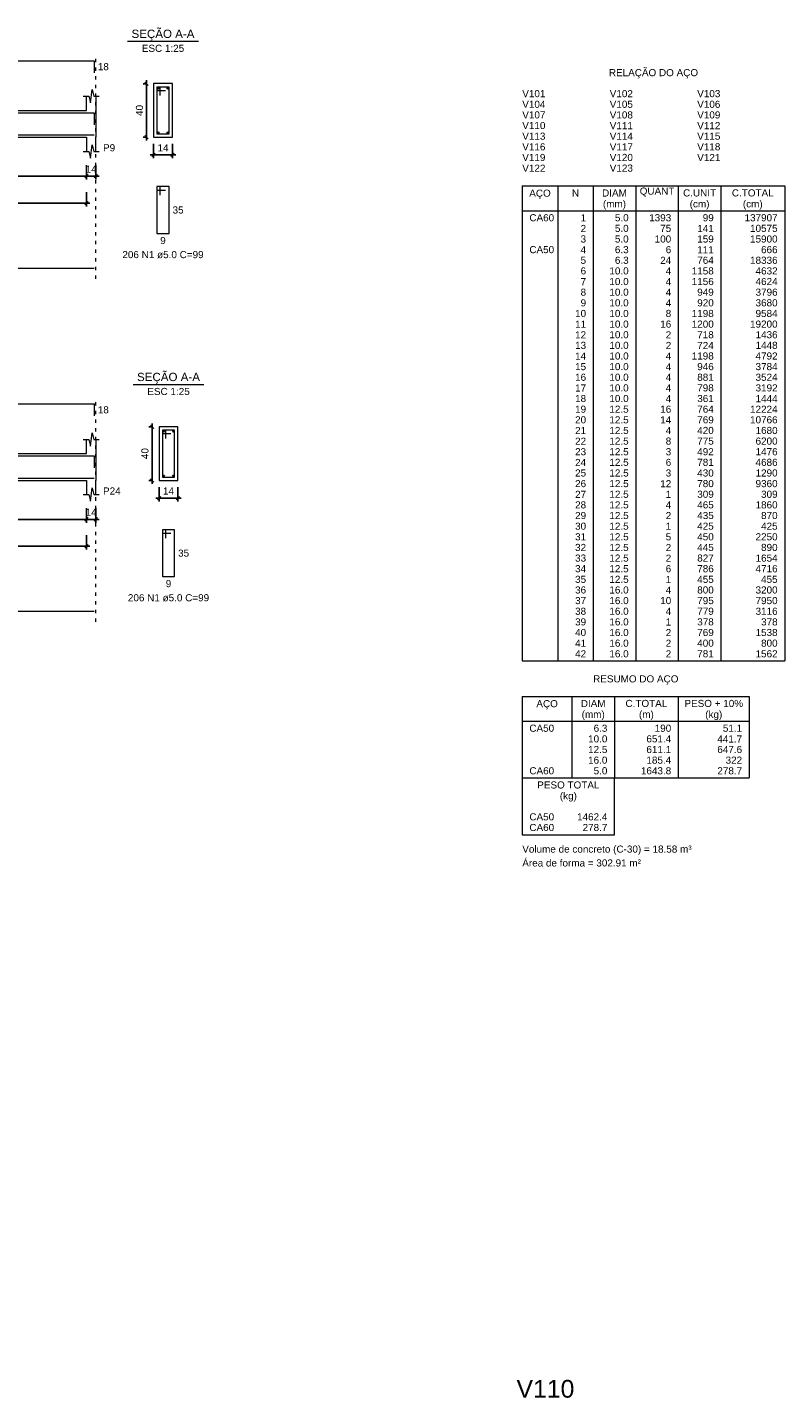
# Model space of a CAD drawing. Header units: millimetres. Extents: x 10906 to 25863, y 1966 to 4861.
# Tile 132 of 163: x 11642 to 11665, y 2986 to 3027. Entities that reach past the tile are written whole.
import ezdxf

# ---------------------------------------------------------------- set-up
doc = ezdxf.new("R2010")
doc.units = ezdxf.units.MM
doc.linetypes.add('DOT2', pattern=[3.175, 0, -3.175])
for name, color, linetype, lineweight in [('Descrição da armadura', 7, 'Continuous', 5), ('DT-Barras na forma', 40, 'Continuous', 5), ('DT-Barras no corte', 5, 'Continuous', 5), ('DT-Barras rebatidas', 40, 'Continuous', 5), ('DT-Cotas', 4, 'Continuous', 5), ('DT-Forma', 5, 'Continuous', 5), ('DT-Pontilhado', 7, 'DOT2', 5), ('DT-Relação do aço', 7, 'Continuous', 5), ('DT-Textos', 7, 'Continuous', 5), ('DT-Título', 7, 'Continuous', 20), ('Textos armaduras', 7, 'Continuous', 5)]:
    doc.layers.add(name, color=color, linetype=linetype, lineweight=lineweight)
doc.styles.add('Arial', font='arial.ttf')
doc.styles.get("Standard").update_dxf_attribs({"font": 'arial.ttf'})
doc.dimstyles.new('UM_25.000000', dxfattribs={"dimtxt": 0.18, "dimasz": 0.1, "dimexe": 0.1, "dimexo": 0.2, "dimgap": 0, "dimtad": 1, "dimtih": 1, "dimtoh": 1, "dimdec": 1, "dimlfac": 25, "dimzin": 0, "dimdsep": 46, "dimtxsty": 'Standard', "dimcen": 0.09, "dimdle": 0.1, "dimclrd": 256, "dimclre": 256, "dimclrt": 7, "dimadec": 1, "dimazin": 2, "dimtfac": 1, "dimtdec": 1, "dimtofl": 0, "dimtmove": 0, "dimatfit": 3, "dimfxl": 1, "dimtolj": 1, "dimarcsym": 0})
doc.dimstyles.new('UM_50.000000', dxfattribs={"dimtxt": 0.18, "dimasz": 0.2, "dimexe": 0.2, "dimexo": 0.5, "dimgap": 0, "dimtad": 1, "dimtih": 1, "dimtoh": 1, "dimlfac": 50, "dimzin": 0, "dimdsep": 46, "dimtxsty": 'Standard', "dimcen": 0.09, "dimdle": 0.2, "dimclrd": 256, "dimclre": 256, "dimclrt": 7, "dimazin": 0, "dimtfac": 1, "dimtofl": 0, "dimtmove": 0, "dimatfit": 3, "dimfxl": 1, "dimtolj": 1, "dimtzin": 0, "dimarcsym": 0})

# ---------------------------------------------------------------- blocks, each defined once
blk = doc.blocks.new('_Oblique')
at = {"color": 0, "linetype": 'ByBlock', "lineweight": -2}
blk.add_line((-0.5, -0.5), (0.5, 0.5), dxfattribs=at)
blk = doc.blocks.new('*D511')
at = {"layer": 'Defpoints', "color": 0, "transparency": 16777216}
for p in [(11633.055, 3022.619), (11643.675, 3022.619), (11643.675, 3022.09)]:
    blk.add_point(p, dxfattribs=at)
at = {"layer": 'DT-Cotas', "lineweight": -2, "transparency": 16777216}
for p, q in [((11633.055, 3022.419), (11633.055, 3021.99)), ((11643.675, 3022.419), (11643.675, 3021.99)), ((11632.955, 3022.09), (11643.775, 3022.09))]:
    blk.add_line(p, q, dxfattribs=at)
at = {"layer": 'DT-Cotas', "lineweight": -2, "transparency": 16777216, "xscale": 0.1, "yscale": 0.1, "zscale": 0.1, "rotation": 180}
blk.add_blockref('_Oblique', (11633.055, 3022.09), dxfattribs=at)
at = {"layer": 'DT-Cotas', "lineweight": -2, "transparency": 16777216, "xscale": 0.1, "yscale": 0.1, "zscale": 0.1}
blk.add_blockref('_Oblique', (11643.675, 3022.09), dxfattribs=at)
at = {"layer": 'DT-Cotas', "color": 7, "transparency": 16777216, "insert": (11638.365, 3022.301), "char_height": 0.2118, "attachment_point": 5, "rotation": 0.0057, "style": 'Arial'}
blk.add_mtext('\\A1;531', dxfattribs=at)
blk = doc.blocks.new('*D512')
at = {"layer": 'Defpoints', "color": 0, "transparency": 16777216}
for p in [(11643.675, 3022.619), (11643.955, 3022.619), (11643.955, 3022.09)]:
    blk.add_point(p, dxfattribs=at)
at = {"layer": 'DT-Cotas', "lineweight": -2, "transparency": 16777216}
for p, q in [((11643.675, 3022.419), (11643.675, 3021.99)), ((11643.955, 3022.419), (11643.955, 3021.99)), ((11643.575, 3022.09), (11644.055, 3022.09))]:
    blk.add_line(p, q, dxfattribs=at)
at = {"layer": 'DT-Cotas', "lineweight": -2, "transparency": 16777216, "xscale": 0.1, "yscale": 0.1, "zscale": 0.1, "rotation": 180}
blk.add_blockref('_Oblique', (11643.675, 3022.09), dxfattribs=at)
at = {"layer": 'DT-Cotas', "lineweight": -2, "transparency": 16777216, "xscale": 0.1, "yscale": 0.1, "zscale": 0.1}
blk.add_blockref('_Oblique', (11643.955, 3022.09), dxfattribs=at)
at = {"layer": 'DT-Cotas', "color": 7, "transparency": 16777216, "insert": (11643.815, 3022.301), "char_height": 0.2118, "attachment_point": 5, "rotation": 0.0057, "style": 'Arial'}
blk.add_mtext('\\A1;14', dxfattribs=at)
blk = doc.blocks.new('*D520')
at = {"layer": 'Defpoints', "color": 0, "transparency": 16777216}
for p in [(11633.055, 3021.814), (11643.675, 3021.814), (11643.675, 3021.285)]:
    blk.add_point(p, dxfattribs=at)
at = {"layer": 'DT-Cotas', "lineweight": -2, "transparency": 16777216}
for p, q in [((11633.055, 3021.614), (11633.055, 3021.185)), ((11643.675, 3021.614), (11643.675, 3021.185)), ((11632.955, 3021.285), (11643.775, 3021.285))]:
    blk.add_line(p, q, dxfattribs=at)
at = {"layer": 'DT-Cotas', "lineweight": -2, "transparency": 16777216, "xscale": 0.1, "yscale": 0.1, "zscale": 0.1, "rotation": 180}
blk.add_blockref('_Oblique', (11633.055, 3021.285), dxfattribs=at)
at = {"layer": 'DT-Cotas', "lineweight": -2, "transparency": 16777216, "xscale": 0.1, "yscale": 0.1, "zscale": 0.1}
blk.add_blockref('_Oblique', (11643.675, 3021.285), dxfattribs=at)
at = {"layer": 'DT-Cotas', "color": 7, "transparency": 16777216, "insert": (11638.365, 3021.496), "char_height": 0.2118, "attachment_point": 5, "rotation": 0.0057, "style": 'Arial'}
blk.add_mtext('\\A1;531', dxfattribs=at)
blk = doc.blocks.new('*D524')
at = {"layer": 'Defpoints', "color": 0, "transparency": 16777216}
for p in [(11645.465, 3024.854), (11645.677, 3024.854), (11645.677, 3023.254)]:
    blk.add_point(p, dxfattribs=at)
at = {"layer": 'DT-Cotas', "lineweight": -2, "transparency": 16777216}
for p, q in [((11645.477, 3024.854), (11645.365, 3024.854)), ((11645.465, 3023.154), (11645.465, 3024.954)), ((11645.477, 3023.254), (11645.365, 3023.254))]:
    blk.add_line(p, q, dxfattribs=at)
at = {"layer": 'DT-Cotas', "lineweight": -2, "transparency": 16777216, "xscale": 0.1, "yscale": 0.1, "zscale": 0.1}
for p, rotation in [((11645.465, 3024.854), 90), ((11645.465, 3023.254), 270)]:
    blk.add_blockref('_Oblique', p, dxfattribs=dict(at, rotation=rotation))
at = {"layer": 'DT-Cotas', "color": 7, "transparency": 16777216, "insert": (11645.254, 3024.054), "char_height": 0.2118, "attachment_point": 5, "rotation": 90, "style": 'Arial'}
blk.add_mtext('\\A1;40', dxfattribs=at)
blk = doc.blocks.new('*D525')
at = {"layer": 'Defpoints', "color": 0, "transparency": 16777216}
for p in [(11645.677, 3023.254), (11646.237, 3023.254), (11646.237, 3022.725)]:
    blk.add_point(p, dxfattribs=at)
at = {"layer": 'DT-Cotas', "lineweight": -2, "transparency": 16777216}
for p, q in [((11645.577, 3022.725), (11646.337, 3022.725)), ((11645.677, 3023.054), (11645.677, 3022.625)), ((11646.237, 3023.054), (11646.237, 3022.625))]:
    blk.add_line(p, q, dxfattribs=at)
at = {"layer": 'DT-Cotas', "lineweight": -2, "transparency": 16777216, "xscale": 0.1, "yscale": 0.1, "zscale": 0.1, "rotation": 180}
blk.add_blockref('_Oblique', (11645.677, 3022.725), dxfattribs=at)
at = {"layer": 'DT-Cotas', "lineweight": -2, "transparency": 16777216, "xscale": 0.1, "yscale": 0.1, "zscale": 0.1}
blk.add_blockref('_Oblique', (11646.237, 3022.725), dxfattribs=at)
at = {"layer": 'DT-Cotas', "color": 7, "transparency": 16777216, "insert": (11645.957, 3022.937), "char_height": 0.2118, "attachment_point": 5, "rotation": 0.0057, "style": 'Arial'}
blk.add_mtext('\\A1;14', dxfattribs=at)
blk = doc.blocks.new('*D554')
at = {"layer": 'Defpoints', "color": 0, "transparency": 16777216}
for p in [(11633.055, 3012.369), (11643.675, 3012.369), (11643.675, 3011.84)]:
    blk.add_point(p, dxfattribs=at)
at = {"layer": 'DT-Cotas', "lineweight": -2, "transparency": 16777216}
for p, q in [((11633.055, 3012.169), (11633.055, 3011.74)), ((11643.675, 3012.169), (11643.675, 3011.74)), ((11632.955, 3011.84), (11643.775, 3011.84))]:
    blk.add_line(p, q, dxfattribs=at)
at = {"layer": 'DT-Cotas', "lineweight": -2, "transparency": 16777216, "xscale": 0.1, "yscale": 0.1, "zscale": 0.1, "rotation": 180}
blk.add_blockref('_Oblique', (11633.055, 3011.84), dxfattribs=at)
at = {"layer": 'DT-Cotas', "lineweight": -2, "transparency": 16777216, "xscale": 0.1, "yscale": 0.1, "zscale": 0.1}
blk.add_blockref('_Oblique', (11643.675, 3011.84), dxfattribs=at)
at = {"layer": 'DT-Cotas', "color": 7, "transparency": 16777216, "insert": (11638.365, 3012.051), "char_height": 0.2118, "attachment_point": 5, "rotation": 0.0057, "style": 'Arial'}
blk.add_mtext('\\A1;531', dxfattribs=at)
blk = doc.blocks.new('*D555')
at = {"layer": 'Defpoints', "color": 0, "transparency": 16777216}
for p in [(11643.675, 3012.369), (11643.955, 3012.369), (11643.955, 3011.84)]:
    blk.add_point(p, dxfattribs=at)
at = {"layer": 'DT-Cotas', "lineweight": -2, "transparency": 16777216}
for p, q in [((11643.675, 3012.169), (11643.675, 3011.74)), ((11643.955, 3012.169), (11643.955, 3011.74)), ((11643.575, 3011.84), (11644.055, 3011.84))]:
    blk.add_line(p, q, dxfattribs=at)
at = {"layer": 'DT-Cotas', "lineweight": -2, "transparency": 16777216, "xscale": 0.1, "yscale": 0.1, "zscale": 0.1, "rotation": 180}
blk.add_blockref('_Oblique', (11643.675, 3011.84), dxfattribs=at)
at = {"layer": 'DT-Cotas', "lineweight": -2, "transparency": 16777216, "xscale": 0.1, "yscale": 0.1, "zscale": 0.1}
blk.add_blockref('_Oblique', (11643.955, 3011.84), dxfattribs=at)
at = {"layer": 'DT-Cotas', "color": 7, "transparency": 16777216, "insert": (11643.815, 3012.051), "char_height": 0.2118, "attachment_point": 5, "rotation": 0.0057, "style": 'Arial'}
blk.add_mtext('\\A1;14', dxfattribs=at)
blk = doc.blocks.new('*D563')
at = {"layer": 'Defpoints', "color": 0, "transparency": 16777216}
for p in [(11633.055, 3011.564), (11643.675, 3011.564), (11643.675, 3011.035)]:
    blk.add_point(p, dxfattribs=at)
at = {"layer": 'DT-Cotas', "lineweight": -2, "transparency": 16777216}
for p, q in [((11633.055, 3011.364), (11633.055, 3010.935)), ((11643.675, 3011.364), (11643.675, 3010.935)), ((11632.955, 3011.035), (11643.775, 3011.035))]:
    blk.add_line(p, q, dxfattribs=at)
at = {"layer": 'DT-Cotas', "lineweight": -2, "transparency": 16777216, "xscale": 0.1, "yscale": 0.1, "zscale": 0.1, "rotation": 180}
blk.add_blockref('_Oblique', (11633.055, 3011.035), dxfattribs=at)
at = {"layer": 'DT-Cotas', "lineweight": -2, "transparency": 16777216, "xscale": 0.1, "yscale": 0.1, "zscale": 0.1}
blk.add_blockref('_Oblique', (11643.675, 3011.035), dxfattribs=at)
at = {"layer": 'DT-Cotas', "color": 7, "transparency": 16777216, "insert": (11638.365, 3011.246), "char_height": 0.2118, "attachment_point": 5, "rotation": 0.0057, "style": 'Arial'}
blk.add_mtext('\\A1;531', dxfattribs=at)
blk = doc.blocks.new('*D537')
at = {"layer": 'Defpoints', "color": 0, "transparency": 16777216}
for p in [(11645.63, 3014.604), (11645.842, 3014.604), (11645.842, 3013.004)]:
    blk.add_point(p, dxfattribs=at)
at = {"layer": 'DT-Cotas', "lineweight": -2, "transparency": 16777216}
for p, q in [((11645.642, 3014.604), (11645.53, 3014.604)), ((11645.63, 3012.904), (11645.63, 3014.704)), ((11645.642, 3013.004), (11645.53, 3013.004))]:
    blk.add_line(p, q, dxfattribs=at)
at = {"layer": 'DT-Cotas', "lineweight": -2, "transparency": 16777216, "xscale": 0.1, "yscale": 0.1, "zscale": 0.1}
for p, rotation in [((11645.63, 3014.604), 90), ((11645.63, 3013.004), 270)]:
    blk.add_blockref('_Oblique', p, dxfattribs=dict(at, rotation=rotation))
at = {"layer": 'DT-Cotas', "color": 7, "transparency": 16777216, "insert": (11645.419, 3013.804), "char_height": 0.2118, "attachment_point": 5, "rotation": 90, "style": 'Arial'}
blk.add_mtext('\\A1;40', dxfattribs=at)
blk = doc.blocks.new('*D538')
at = {"layer": 'Defpoints', "color": 0, "transparency": 16777216}
for p in [(11645.842, 3013.004), (11646.402, 3013.004), (11646.402, 3012.475)]:
    blk.add_point(p, dxfattribs=at)
at = {"layer": 'DT-Cotas', "lineweight": -2, "transparency": 16777216}
for p, q in [((11645.742, 3012.475), (11646.502, 3012.475)), ((11645.842, 3012.804), (11645.842, 3012.375)), ((11646.402, 3012.804), (11646.402, 3012.375))]:
    blk.add_line(p, q, dxfattribs=at)
at = {"layer": 'DT-Cotas', "lineweight": -2, "transparency": 16777216, "xscale": 0.1, "yscale": 0.1, "zscale": 0.1, "rotation": 180}
blk.add_blockref('_Oblique', (11645.842, 3012.475), dxfattribs=at)
at = {"layer": 'DT-Cotas', "lineweight": -2, "transparency": 16777216, "xscale": 0.1, "yscale": 0.1, "zscale": 0.1}
blk.add_blockref('_Oblique', (11646.402, 3012.475), dxfattribs=at)
at = {"layer": 'DT-Cotas', "color": 7, "transparency": 16777216, "insert": (11646.122, 3012.687), "char_height": 0.2118, "attachment_point": 5, "rotation": 0.0057, "style": 'Arial'}
blk.add_mtext('\\A1;14', dxfattribs=at)

msp = doc.modelspace()

# ---------------------------------------------------------------- linework, layer by layer
at = {"layer": 'DT-Barras na forma'}
for p, q in [((11645.87718, 3024.75442), (11645.77718, 3024.75442)), ((11645.77718, 3024.75442), (11645.77718, 3023.35442)), ((11646.13718, 3024.75442), (11645.77718, 3024.75442)), ((11645.77718, 3024.75442), (11645.77718, 3024.65442)), ((11645.87718, 3024.50442), (11645.87718, 3024.75442)), ((11646.13718, 3023.35442), (11646.13718, 3024.75442)), ((11645.77718, 3024.65442), (11646.02718, 3024.65442)), ((11645.77718, 3023.35442), (11646.13718, 3023.35442)), ((11646.04215, 3014.50442), (11645.94215, 3014.50442)), ((11645.94215, 3014.50442), (11645.94215, 3013.10442)), ((11646.30215, 3014.50442), (11645.94215, 3014.50442)), ((11645.94215, 3014.50442), (11645.94215, 3014.40442)), ((11645.94215, 3014.40442), (11646.19215, 3014.40442)), ((11646.04215, 3014.25442), (11646.04215, 3014.50442)), ((11646.30215, 3013.10442), (11646.30215, 3014.50442)), ((11645.94215, 3013.10442), (11646.30215, 3013.10442))]:
    msp.add_line(p, q, dxfattribs=at)
for points in [[(11629.86781, 3023.98442), (11643.90457, 3023.98442), (11643.90457, 3023.62766)], [(11625.49742, 3023.32442), (11643.90457, 3023.32442)], [(11629.74781, 3013.73442), (11643.90457, 3013.73442), (11643.90457, 3013.37766)], [(11625.49742, 3013.07442), (11643.90457, 3013.07442)]]:
    msp.add_lwpolyline(points, dxfattribs=at)
at = {"layer": 'DT-Barras no corte'}
for centre in [(11645.81718, 3024.71442), (11646.09718, 3024.71442), (11645.81718, 3023.39442), (11646.09718, 3023.39442), (11645.98215, 3014.46442), (11646.26215, 3014.46442), (11645.98215, 3013.14442), (11646.26215, 3013.14442)]:
    msp.add_circle(centre, 0.02, dxfattribs=at)
at = {"layer": 'DT-Barras rebatidas'}
for p, q in [((11629.86781, 3025.53762), (11643.90457, 3025.53762)), ((11643.90457, 3025.53762), (11643.90457, 3025.18086)), ((11645.87718, 3021.77772), (11645.77718, 3021.77772)), ((11645.77718, 3021.77772), (11645.77718, 3020.37772)), ((11646.13718, 3021.77772), (11645.77718, 3021.77772)), ((11645.77718, 3021.77772), (11645.77718, 3021.67772)), ((11645.77718, 3021.67772), (11646.02718, 3021.67772)), ((11645.87718, 3021.52772), (11645.87718, 3021.77772)), ((11646.13718, 3020.37772), (11646.13718, 3021.77772)), ((11645.77718, 3020.37772), (11646.13718, 3020.37772)), ((11625.49742, 3019.34258), (11643.90457, 3019.34258)), ((11629.74781, 3015.28762), (11643.90457, 3015.28762)), ((11643.90457, 3015.28762), (11643.90457, 3014.93086)), ((11646.04215, 3011.52772), (11645.94215, 3011.52772)), ((11645.94215, 3011.52772), (11645.94215, 3010.12772)), ((11646.30215, 3011.52772), (11645.94215, 3011.52772)), ((11645.94215, 3011.52772), (11645.94215, 3011.42772)), ((11645.94215, 3011.42772), (11646.19215, 3011.42772)), ((11646.04215, 3011.27772), (11646.04215, 3011.52772)), ((11646.30215, 3010.12772), (11646.30215, 3011.52772)), ((11645.94215, 3010.12772), (11646.30215, 3010.12772)), ((11625.49742, 3009.09258), (11643.90457, 3009.09258))]:
    msp.add_line(p, q, dxfattribs=at)
at = {"layer": 'DT-Forma'}
for p, q in [((11646.23718, 3024.85442), (11645.67718, 3024.85442)), ((11645.67718, 3024.85442), (11645.67718, 3024.85442)), ((11645.67718, 3024.85442), (11645.67718, 3023.25442)), ((11646.23718, 3023.25442), (11646.23718, 3024.85442)), ((11646.23718, 3024.85442), (11646.23718, 3024.85442)), ((11643.57457, 3024.47802), (11643.73957, 3024.47802)), ((11643.67457, 3024.05442), (11643.67457, 3024.47802)), ((11643.73957, 3024.47802), (11643.78957, 3024.27802)), ((11643.78957, 3024.27802), (11643.83957, 3024.67802)), ((11643.83957, 3024.67802), (11643.88957, 3024.47802)), ((11643.88957, 3024.47802), (11644.05457, 3024.47802)), ((11643.95457, 3024.47802), (11643.95457, 3024.05442)), ((11633.05457, 3024.05442), (11643.67457, 3024.05442)), ((11633.05457, 3023.25442), (11643.67457, 3023.25442)), ((11643.67457, 3023.25442), (11643.67457, 3022.83082)), ((11643.95457, 3022.83082), (11643.95457, 3023.25442)), ((11645.67718, 3023.25442), (11646.23718, 3023.25442)), ((11645.67718, 3023.25442), (11645.67718, 3023.25442)), ((11646.23718, 3023.25442), (11646.23718, 3023.25442)), ((11643.57457, 3022.83082), (11643.73957, 3022.83082)), ((11643.73957, 3022.83082), (11643.78957, 3022.63082)), ((11643.78957, 3022.63082), (11643.83957, 3023.03082)), ((11643.83957, 3023.03082), (11643.88957, 3022.83082)), ((11643.88957, 3022.83082), (11644.05457, 3022.83082)), ((11646.40215, 3014.60442), (11645.84215, 3014.60442)), ((11645.84215, 3014.60442), (11645.84215, 3014.60442)), ((11645.84215, 3014.60442), (11645.84215, 3013.00442)), ((11646.40215, 3013.00442), (11646.40215, 3014.60442)), ((11646.40215, 3014.60442), (11646.40215, 3014.60442)), ((11643.57457, 3014.22802), (11643.73957, 3014.22802)), ((11643.67457, 3013.80442), (11643.67457, 3014.22802)), ((11643.73957, 3014.22802), (11643.78957, 3014.02802)), ((11643.78957, 3014.02802), (11643.83957, 3014.42802)), ((11643.83957, 3014.42802), (11643.88957, 3014.22802)), ((11643.88957, 3014.22802), (11644.05457, 3014.22802)), ((11643.95457, 3014.22802), (11643.95457, 3013.80442)), ((11633.05457, 3013.80442), (11643.67457, 3013.80442)), ((11633.05457, 3013.00442), (11643.67457, 3013.00442)), ((11643.67457, 3013.00442), (11643.67457, 3012.58082)), ((11643.95457, 3012.58082), (11643.95457, 3013.00442)), ((11645.84215, 3013.00442), (11646.40215, 3013.00442)), ((11645.84215, 3013.00442), (11645.84215, 3013.00442)), ((11646.40215, 3013.00442), (11646.40215, 3013.00442)), ((11643.57457, 3012.58082), (11643.73957, 3012.58082)), ((11643.73957, 3012.58082), (11643.78957, 3012.38082)), ((11643.78957, 3012.38082), (11643.83957, 3012.78082)), ((11643.83957, 3012.78082), (11643.88957, 3012.58082)), ((11643.88957, 3012.58082), (11644.05457, 3012.58082))]:
    msp.add_line(p, q, dxfattribs=at)
at = {"layer": 'DT-Forma', "linetype": 'Continuous'}
for p, q in [((11643.95457, 3024.05442), (11643.95457, 3023.25442)), ((11643.95457, 3013.80442), (11643.95457, 3013.00442))]:
    msp.add_line(p, q, dxfattribs=at)
at = {"layer": 'DT-Pontilhado', "ltscale": 0.05}
for p, q in [((11643.95457, 3019.02488), (11643.95457, 3025.74942)), ((11643.95457, 3008.77488), (11643.95457, 3015.49942))]:
    msp.add_line(p, q, dxfattribs=at)
at = {"layer": 'DT-Relação do aço', "linetype": 'Continuous'}
for p, q in [((11656.68674, 3021.79985), (11664.52334, 3021.79985)), ((11656.68674, 3021.79985), (11656.68674, 3007.60925)), ((11657.74574, 3021.79985), (11657.74574, 3007.60925)), ((11658.80474, 3021.79985), (11658.80474, 3007.60925)), ((11660.07554, 3021.79985), (11660.07554, 3007.60925)), ((11661.34634, 3021.79985), (11661.34634, 3007.60925)), ((11662.61714, 3021.79985), (11662.61714, 3007.60925)), ((11664.52334, 3021.79985), (11664.52334, 3007.60925)), ((11656.68674, 3021.05855), (11664.52334, 3021.05855)), ((11656.68674, 3007.60925), (11664.52334, 3007.60925)), ((11656.68674, 3006.55025), (11656.68674, 3004.11455)), ((11656.68674, 3006.55025), (11663.46434, 3006.55025)), ((11658.16934, 3006.55025), (11658.16934, 3004.11455)), ((11659.44014, 3006.55025), (11659.44014, 3004.11455)), ((11661.34634, 3006.55025), (11661.34634, 3004.11455)), ((11663.46434, 3006.55025), (11663.46434, 3004.11455)), ((11656.68674, 3005.80895), (11663.46434, 3005.80895)), ((11656.68674, 3004.11455), (11663.46434, 3004.11455)), ((11656.68674, 3004.11455), (11656.68674, 3002.42015)), ((11659.44014, 3002.42015), (11659.44014, 3004.11455)), ((11656.68674, 3002.42015), (11659.44014, 3002.42015))]:
    msp.add_line(p, q, dxfattribs=at)
at = {"layer": 'DT-Textos'}
for p, q in [((11644.89818, 3026.11932), (11647.01618, 3026.11932)), ((11645.06315, 3015.86932), (11647.18115, 3015.86932))]:
    msp.add_line(p, q, dxfattribs=at)

# ---------------------------------------------------------------- texts
at = {"layer": 'Descrição da armadura', "color": 7, "linetype": 'Continuous', "char_height": 0.2118, "width": 4.8647001, "attachment_point": 8, "line_spacing_factor": 0.798, "style": 'Arial'}
for insert in [(11645.95718, 3019.63642), (11646.12215, 3009.38642)]:
    msp.add_mtext('206 N1 ø5.0 C=99', dxfattribs=dict(at, insert=insert))
at = {"layer": 'DT-Relação do aço', "linetype": 'Continuous', "char_height": 0.2118, "line_spacing_factor": 0.798, "style": 'Arial'}
for s, insert, width, attachment_point in [('RELAÇÃO DO AÇO', (11660.60504, 3025.01255), 5.3406545, 8), ('V101', (11656.68674, 3024.44735), 1.385569, 7), ('V102', (11659.29894, 3024.44735), 1.385569, 7), ('V103', (11661.91114, 3024.44735), 1.385569, 7), ('V104', (11656.68674, 3024.12965), 1.385569, 7), ('V105', (11659.29894, 3024.12965), 1.385569, 7), ('V106', (11661.91114, 3024.12965), 1.385569, 7), ('V107', (11656.68674, 3023.81195), 1.385569, 7), ('V108', (11659.29894, 3023.81195), 1.385569, 7), ('V109', (11661.91114, 3023.81195), 1.385569, 7), ('V110', (11656.68674, 3023.49425), 1.385569, 7), ('V111', (11659.29894, 3023.49425), 1.385569, 7), ('V112', (11661.91114, 3023.49425), 1.385569, 7), ('V113', (11656.68674, 3023.17655), 1.385569, 7), ('V116', (11656.68674, 3022.85885), 1.385569, 7), ('V114', (11659.29894, 3023.17655), 1.385569, 7), ('V117', (11659.29894, 3022.85885), 1.385569, 7), ('V115', (11661.91114, 3023.17655), 1.385569, 7), ('V118', (11661.91114, 3022.85885), 1.385569, 7), ('V119', (11656.68674, 3022.54115), 1.385569, 7), ('V120', (11659.29894, 3022.54115), 1.385569, 7), ('V121', (11661.91114, 3022.54115), 1.385569, 7), ('V122', (11656.68674, 3022.22345), 1.385569, 7), ('V123', (11659.29894, 3022.22345), 1.385569, 7), ('AÇO', (11657.21604, 3021.41255), 1.2856273, 8), ('N', (11658.27524, 3021.48215), 0.4284459, 8), ('DIAM', (11659.44014, 3021.48215), 1.4831933, 8), ('QUANT', (11660.71094, 3021.48215), 2.0764706, 8), ('C.UNIT', (11661.98174, 3021.48215), 1.9773979, 8), ('C.TOTAL', (11663.57024, 3021.48215), 2.5052061, 8), ('(mm)', (11659.44004, 3021.09455), 1.3835412, 8), ('(cm)', (11661.98204, 3021.09455), 1.1859752, 8), ('(cm)', (11663.57004, 3021.09455), 1.1859752, 8), ('RESUMO DO AÇO', (11660.07604, 3006.90355), 5.1091953, 8), ('AÇO', (11657.42804, 3006.16255), 1.2856273, 8), ('DIAM', (11658.80474, 3006.23255), 1.4831933, 8), ('C.TOTAL', (11660.39324, 3006.23255), 2.5052061, 8), ('PESO + 10%', (11662.40534, 3006.23255), 3.5121553, 8), ('(mm)', (11658.80504, 3005.84455), 1.3835412, 8), ('(m)', (11660.39304, 3005.84455), 0.8893366, 8), ('(kg)', (11662.40504, 3005.84455), 1.0217232, 8), ('CA50', (11656.89854, 3005.49125), 1.4840623, 7), ('6.3', (11659.22834, 3005.49125), 0.8247366, 9), ('190', (11661.13454, 3005.49125), 0.9898577, 9), ('51.1', (11663.25254, 3005.49125), 1.1546891, 9), ('10.0', (11659.22834, 3005.17355), 1.1546891, 9), ('12.5', (11659.22834, 3004.85585), 1.1546891, 9), ('651.4', (11661.13454, 3005.17355), 1.4846417, 9), ('611.1', (11661.13454, 3004.85585), 1.4846417, 9), ('441.7', (11663.25254, 3005.17355), 1.4846417, 9), ('647.6', (11663.25254, 3004.85585), 1.4846417, 9), ('16.0', (11659.22834, 3004.53815), 1.1546891, 9), ('185.4', (11661.13454, 3004.53815), 1.4846417, 9), ('322', (11663.25254, 3004.53815), 0.9898577, 9), ('CA60', (11656.89854, 3004.22045), 1.4840623, 7), ('5.0', (11659.22834, 3004.22045), 0.8247366, 9), ('1643.8', (11661.13454, 3004.22045), 1.8145943, 9), ('278.7', (11663.25254, 3004.22045), 1.4846417, 9), ('PESO TOTAL', (11658.06344, 3003.79685), 3.7253644, 8), ('(kg)', (11658.06304, 3003.40955), 1.0217232, 8), ('CA50', (11656.89854, 3002.84375), 1.4840623, 7), ('1462.4', (11659.22834, 3002.84375), 1.8145943, 9), ('CA60', (11656.89854, 3002.52605), 1.4840623, 7), ('278.7', (11659.22834, 3002.52605), 1.4846417, 9), ('Volume de concreto (C-30) = 18.58 m³', (11656.68704, 3001.82055), 10.1398856, 7), ('Área de forma = 302.91 m²', (11656.68674, 3001.46705), 7.1065815, 7)]:
    msp.add_mtext(s, dxfattribs=dict(at, insert=insert, width=width, attachment_point=attachment_point))
at = {"layer": 'DT-Relação do aço', "color": 7, "linetype": 'Continuous', "char_height": 0.2118, "line_spacing_factor": 0.798, "style": 'Arial'}
for s, insert, width, attachment_point in [('CA60', (11656.89854, 3020.74085), 1.4840623, 7), ('2', (11658.59294, 3020.42315), 0.3299526, 9), ('1', (11658.59294, 3020.74085), 0.3299526, 9), ('5.0', (11659.86374, 3020.74085), 0.8247366, 9), ('5.0', (11659.86374, 3020.42315), 0.8247366, 9), ('1393', (11661.13454, 3020.74085), 1.3198103, 9), ('75', (11661.13454, 3020.42315), 0.6599051, 9), ('141', (11662.40534, 3020.42315), 0.9898577, 9), ('99', (11662.40534, 3020.74085), 0.6599051, 9), ('137907', (11664.31154, 3020.74085), 1.9797154, 9), ('10575', (11664.31154, 3020.42315), 1.6497628, 9), ('3', (11658.59294, 3020.10545), 0.3299526, 9), ('5.0', (11659.86374, 3020.10545), 0.8247366, 9), ('100', (11661.13454, 3020.10545), 0.9898577, 9), ('159', (11662.40534, 3020.10545), 0.9898577, 9), ('15900', (11664.31154, 3020.10545), 1.6497628, 9), ('CA50', (11656.89854, 3019.78775), 1.4840623, 7), ('4', (11658.59294, 3019.78775), 0.3299526, 9), ('6.3', (11659.86374, 3019.78775), 0.8247366, 9), ('6', (11661.13454, 3019.78775), 0.3299526, 9), ('111', (11662.40534, 3019.78775), 0.9898577, 9), ('666', (11664.31154, 3019.78775), 0.9898577, 9), ('5', (11658.59294, 3019.47005), 0.3299526, 9), ('6', (11658.59294, 3019.15235), 0.3299526, 9), ('10.0', (11659.86374, 3019.15235), 1.1546891, 9), ('6.3', (11659.86374, 3019.47005), 0.8247366, 9), ('24', (11661.13454, 3019.47005), 0.6599051, 9), ('4', (11661.13454, 3019.15235), 0.3299526, 9), ('1158', (11662.40534, 3019.15235), 1.3198103, 9), ('764', (11662.40534, 3019.47005), 0.9898577, 9), ('18336', (11664.31154, 3019.47005), 1.6497628, 9), ('4632', (11664.31154, 3019.15235), 1.3198103, 9), ('7', (11658.59294, 3018.83465), 0.3299526, 9), ('10.0', (11659.86374, 3018.83465), 1.1546891, 9), ('4', (11661.13454, 3018.83465), 0.3299526, 9), ('1156', (11662.40534, 3018.83465), 1.3198103, 9), ('4624', (11664.31154, 3018.83465), 1.3198103, 9), ('8', (11658.59294, 3018.51695), 0.3299526, 9), ('10.0', (11659.86374, 3018.51695), 1.1546891, 9), ('4', (11661.13454, 3018.51695), 0.3299526, 9), ('949', (11662.40534, 3018.51695), 0.9898577, 9), ('3796', (11664.31154, 3018.51695), 1.3198103, 9), ('9', (11658.59294, 3018.19925), 0.3299526, 9), ('10.0', (11659.86374, 3018.19925), 1.1546891, 9), ('4', (11661.13454, 3018.19925), 0.3299526, 9), ('920', (11662.40534, 3018.19925), 0.9898577, 9), ('3680', (11664.31154, 3018.19925), 1.3198103, 9), ('10', (11658.59294, 3017.88155), 0.6599051, 9), ('11', (11658.59294, 3017.56385), 0.6599051, 9), ('10.0', (11659.86374, 3017.88155), 1.1546891, 9), ('10.0', (11659.86374, 3017.56385), 1.1546891, 9), ('16', (11661.13454, 3017.56385), 0.6599051, 9), ('8', (11661.13454, 3017.88155), 0.3299526, 9), ('1198', (11662.40534, 3017.88155), 1.3198103, 9), ('1200', (11662.40534, 3017.56385), 1.3198103, 9), ('19200', (11664.31154, 3017.56385), 1.6497628, 9), ('9584', (11664.31154, 3017.88155), 1.3198103, 9), ('12', (11658.59294, 3017.24615), 0.6599051, 9), ('10.0', (11659.86374, 3017.24615), 1.1546891, 9), ('2', (11661.13454, 3017.24615), 0.3299526, 9), ('718', (11662.40534, 3017.24615), 0.9898577, 9), ('1436', (11664.31154, 3017.24615), 1.3198103, 9), ('13', (11658.59294, 3016.92845), 0.6599051, 9), ('10.0', (11659.86374, 3016.92845), 1.1546891, 9), ('2', (11661.13454, 3016.92845), 0.3299526, 9), ('724', (11662.40534, 3016.92845), 0.9898577, 9), ('1448', (11664.31154, 3016.92845), 1.3198103, 9), ('14', (11658.59294, 3016.61075), 0.6599051, 9), ('15', (11658.59294, 3016.29305), 0.6599051, 9), ('10.0', (11659.86374, 3016.61075), 1.1546891, 9), ('10.0', (11659.86374, 3016.29305), 1.1546891, 9), ('4', (11661.13454, 3016.61075), 0.3299526, 9), ('4', (11661.13454, 3016.29305), 0.3299526, 9), ('1198', (11662.40534, 3016.61075), 1.3198103, 9), ('946', (11662.40534, 3016.29305), 0.9898577, 9), ('4792', (11664.31154, 3016.61075), 1.3198103, 9), ('3784', (11664.31154, 3016.29305), 1.3198103, 9), ('16', (11658.59294, 3015.97535), 0.6599051, 9), ('10.0', (11659.86374, 3015.97535), 1.1546891, 9), ('4', (11661.13454, 3015.97535), 0.3299526, 9), ('881', (11662.40534, 3015.97535), 0.9898577, 9), ('3524', (11664.31154, 3015.97535), 1.3198103, 9), ('17', (11658.59294, 3015.65765), 0.6599051, 9), ('10.0', (11659.86374, 3015.65765), 1.1546891, 9), ('4', (11661.13454, 3015.65765), 0.3299526, 9), ('798', (11662.40534, 3015.65765), 0.9898577, 9), ('3192', (11664.31154, 3015.65765), 1.3198103, 9), ('18', (11658.59294, 3015.33995), 0.6599051, 9), ('10.0', (11659.86374, 3015.33995), 1.1546891, 9), ('4', (11661.13454, 3015.33995), 0.3299526, 9), ('361', (11662.40534, 3015.33995), 0.9898577, 9), ('1444', (11664.31154, 3015.33995), 1.3198103, 9), ('20', (11658.59294, 3014.70455), 0.6599051, 9), ('19', (11658.59294, 3015.02225), 0.6599051, 9), ('12.5', (11659.86374, 3015.02225), 1.1546891, 9), ('12.5', (11659.86374, 3014.70455), 1.1546891, 9), ('16', (11661.13454, 3015.02225), 0.6599051, 9), ('14', (11661.13454, 3014.70455), 0.6599051, 9), ('764', (11662.40534, 3015.02225), 0.9898577, 9), ('769', (11662.40534, 3014.70455), 0.9898577, 9), ('12224', (11664.31154, 3015.02225), 1.6497628, 9), ('10766', (11664.31154, 3014.70455), 1.6497628, 9), ('21', (11658.59294, 3014.38685), 0.6599051, 9), ('12.5', (11659.86374, 3014.38685), 1.1546891, 9), ('4', (11661.13454, 3014.38685), 0.3299526, 9), ('420', (11662.40534, 3014.38685), 0.9898577, 9), ('1680', (11664.31154, 3014.38685), 1.3198103, 9), ('22', (11658.59294, 3014.06915), 0.6599051, 9), ('12.5', (11659.86374, 3014.06915), 1.1546891, 9), ('8', (11661.13454, 3014.06915), 0.3299526, 9), ('775', (11662.40534, 3014.06915), 0.9898577, 9), ('6200', (11664.31154, 3014.06915), 1.3198103, 9), ('23', (11658.59294, 3013.75145), 0.6599051, 9), ('24', (11658.59294, 3013.43375), 0.6599051, 9), ('12.5', (11659.86374, 3013.75145), 1.1546891, 9), ('12.5', (11659.86374, 3013.43375), 1.1546891, 9), ('3', (11661.13454, 3013.75145), 0.3299526, 9), ('6', (11661.13454, 3013.43375), 0.3299526, 9), ('492', (11662.40534, 3013.75145), 0.9898577, 9), ('781', (11662.40534, 3013.43375), 0.9898577, 9), ('4686', (11664.31154, 3013.43375), 1.3198103, 9), ('1476', (11664.31154, 3013.75145), 1.3198103, 9), ('25', (11658.59294, 3013.11605), 0.6599051, 9), ('12.5', (11659.86374, 3013.11605), 1.1546891, 9), ('3', (11661.13454, 3013.11605), 0.3299526, 9), ('430', (11662.40534, 3013.11605), 0.9898577, 9), ('1290', (11664.31154, 3013.11605), 1.3198103, 9), ('26', (11658.59294, 3012.79835), 0.6599051, 9), ('12.5', (11659.86374, 3012.79835), 1.1546891, 9), ('12', (11661.13454, 3012.79835), 0.6599051, 9), ('780', (11662.40534, 3012.79835), 0.9898577, 9), ('9360', (11664.31154, 3012.79835), 1.3198103, 9), ('27', (11658.59294, 3012.48065), 0.6599051, 9), ('12.5', (11659.86374, 3012.48065), 1.1546891, 9), ('1', (11661.13454, 3012.48065), 0.3299526, 9), ('309', (11662.40534, 3012.48065), 0.9898577, 9), ('309', (11664.31154, 3012.48065), 0.9898577, 9), ('28', (11658.59294, 3012.16295), 0.6599051, 9), ('29', (11658.59294, 3011.84525), 0.6599051, 9), ('12.5', (11659.86374, 3012.16295), 1.1546891, 9), ('12.5', (11659.86374, 3011.84525), 1.1546891, 9), ('4', (11661.13454, 3012.16295), 0.3299526, 9), ('2', (11661.13454, 3011.84525), 0.3299526, 9), ('465', (11662.40534, 3012.16295), 0.9898577, 9), ('435', (11662.40534, 3011.84525), 0.9898577, 9), ('1860', (11664.31154, 3012.16295), 1.3198103, 9), ('870', (11664.31154, 3011.84525), 0.9898577, 9), ('30', (11658.59294, 3011.52755), 0.6599051, 9), ('12.5', (11659.86374, 3011.52755), 1.1546891, 9), ('1', (11661.13454, 3011.52755), 0.3299526, 9), ('425', (11662.40534, 3011.52755), 0.9898577, 9), ('425', (11664.31154, 3011.52755), 0.9898577, 9), ('31', (11658.59294, 3011.20985), 0.6599051, 9), ('12.5', (11659.86374, 3011.20985), 1.1546891, 9), ('5', (11661.13454, 3011.20985), 0.3299526, 9), ('450', (11662.40534, 3011.20985), 0.9898577, 9), ('2250', (11664.31154, 3011.20985), 1.3198103, 9), ('32', (11658.59294, 3010.89215), 0.6599051, 9), ('33', (11658.59294, 3010.57445), 0.6599051, 9), ('12.5', (11659.86374, 3010.89215), 1.1546891, 9), ('12.5', (11659.86374, 3010.57445), 1.1546891, 9), ('2', (11661.13454, 3010.89215), 0.3299526, 9), ('2', (11661.13454, 3010.57445), 0.3299526, 9), ('445', (11662.40534, 3010.89215), 0.9898577, 9), ('827', (11662.40534, 3010.57445), 0.9898577, 9), ('1654', (11664.31154, 3010.57445), 1.3198103, 9), ('890', (11664.31154, 3010.89215), 0.9898577, 9), ('34', (11658.59294, 3010.25675), 0.6599051, 9), ('12.5', (11659.86374, 3010.25675), 1.1546891, 9), ('6', (11661.13454, 3010.25675), 0.3299526, 9), ('786', (11662.40534, 3010.25675), 0.9898577, 9), ('4716', (11664.31154, 3010.25675), 1.3198103, 9), ('35', (11658.59294, 3009.93905), 0.6599051, 9), ('12.5', (11659.86374, 3009.93905), 1.1546891, 9), ('1', (11661.13454, 3009.93905), 0.3299526, 9), ('455', (11662.40534, 3009.93905), 0.9898577, 9), ('455', (11664.31154, 3009.93905), 0.9898577, 9), ('36', (11658.59294, 3009.62135), 0.6599051, 9), ('16.0', (11659.86374, 3009.62135), 1.1546891, 9), ('4', (11661.13454, 3009.62135), 0.3299526, 9), ('800', (11662.40534, 3009.62135), 0.9898577, 9), ('3200', (11664.31154, 3009.62135), 1.3198103, 9), ('37', (11658.59294, 3009.30365), 0.6599051, 9), ('38', (11658.59294, 3008.98595), 0.6599051, 9), ('16.0', (11659.86374, 3009.30365), 1.1546891, 9), ('16.0', (11659.86374, 3008.98595), 1.1546891, 9), ('10', (11661.13454, 3009.30365), 0.6599051, 9), ('4', (11661.13454, 3008.98595), 0.3299526, 9), ('795', (11662.40534, 3009.30365), 0.9898577, 9), ('779', (11662.40534, 3008.98595), 0.9898577, 9), ('3116', (11664.31154, 3008.98595), 1.3198103, 9), ('7950', (11664.31154, 3009.30365), 1.3198103, 9), ('39', (11658.59294, 3008.66825), 0.6599051, 9), ('16.0', (11659.86374, 3008.66825), 1.1546891, 9), ('1', (11661.13454, 3008.66825), 0.3299526, 9), ('378', (11662.40534, 3008.66825), 0.9898577, 9), ('378', (11664.31154, 3008.66825), 0.9898577, 9), ('40', (11658.59294, 3008.35055), 0.6599051, 9), ('16.0', (11659.86374, 3008.35055), 1.1546891, 9), ('2', (11661.13454, 3008.35055), 0.3299526, 9), ('769', (11662.40534, 3008.35055), 0.9898577, 9), ('1538', (11664.31154, 3008.35055), 1.3198103, 9), ('41', (11658.59294, 3008.03285), 0.6599051, 9), ('42', (11658.59294, 3007.71515), 0.6599051, 9), ('16.0', (11659.86374, 3008.03285), 1.1546891, 9), ('16.0', (11659.86374, 3007.71515), 1.1546891, 9), ('2', (11661.13454, 3008.03285), 0.3299526, 9), ('2', (11661.13454, 3007.71515), 0.3299526, 9), ('400', (11662.40534, 3008.03285), 0.9898577, 9), ('781', (11662.40534, 3007.71515), 0.9898577, 9), ('1562', (11664.31154, 3007.71515), 1.3198103, 9), ('800', (11664.31154, 3008.03285), 0.9898577, 9)]:
    msp.add_mtext(s, dxfattribs=dict(at, insert=insert, width=width, attachment_point=attachment_point))
at = {"layer": 'DT-Textos', "line_spacing_factor": 0.798, "style": 'Arial'}
for s, insert, char_height, width, attachment_point in [('SEÇÃO A-A', (11645.95672, 3026.14406), 0.2471, 3.0199561, 8), ('ESC 1:25', (11645.95718, 3025.80162), 0.2118, 2.3736156, 8), ('P9', (11644.16637, 3022.83082), 0.2118, 0.6782919, 7), ('SEÇÃO A-A', (11646.12172, 3015.8941), 0.2471, 3.0199561, 8), ('ESC 1:25', (11646.12215, 3015.55162), 0.2118, 2.3736156, 8), ('P24', (11644.16637, 3012.58082), 0.2118, 0.9867049, 7)]:
    msp.add_mtext(s, dxfattribs=dict(at, insert=insert, char_height=char_height, width=width, attachment_point=attachment_point))
at = {"layer": 'DT-Título', "insert": (11656.51547, 2985.59549), "char_height": 0.5295, "width": 3.8853537, "attachment_point": 7, "line_spacing_factor": 0.798, "style": 'Arial'}
msp.add_mtext('V110', dxfattribs=at)
at = {"layer": 'Textos armaduras', "linetype": 'Continuous', "char_height": 0.2118, "width": 0.6599051, "attachment_point": 7, "line_spacing_factor": 0.798, "style": 'Arial'}
for insert in [(11644.01047, 3025.25334), (11644.01047, 3015.00334)]:
    msp.add_mtext('18', dxfattribs=dict(at, insert=insert))
at = {"layer": 'Textos armaduras', "color": 7, "linetype": 'Continuous', "char_height": 0.2118, "attachment_point": 7, "line_spacing_factor": 0.798, "style": 'Arial'}
for s, insert, width in [('35', (11646.24308, 3020.97182), 0.6599051), ('9', (11645.87469, 3020.06002), 0.3299526), ('35', (11646.40805, 3010.72182), 0.6599051), ('9', (11646.03966, 3009.81002), 0.3299526)]:
    msp.add_mtext(s, dxfattribs=dict(at, insert=insert, width=width))

# ---------------------------------------------------------------- dimensions: what is measured, and where the dimension line sits
at = {"layer": 'DT-Cotas'}
for base, p1, p2, picture, middle in [((11645.46538, 3024.85442), (11645.67718, 3023.25442), (11645.67718, 3024.85442), '*D524', (11645.25358, 3024.05442)), ((11645.63035, 3014.60442), (11645.84215, 3013.00442), (11645.84215, 3014.60442), '*D537', (11645.41855, 3013.80442))]:
    dim = msp.add_linear_dim(base=base, p1=p1, p2=p2, angle=90, dimstyle='UM_25.000000', override={"dimtxt": 0.2118, "dimasz": 0.1, "dimexe": 0.1, "dimexo": 0.2, "dimtad": 1, "dimtih": 0, "dimtoh": 0, "dimdec": 1, "dimlfac": 25, "dimzin": 8, "dimtxsty": 'Arial', "dimblk": 'Oblique', "dimblk1": 'Oblique', "dimblk2": 'Oblique', "dimsah": 1, "dimdle": 0.1, "dimse1": 0, "dimse2": 0, "dimclrt": 7, "dimadec": 1, "dimazin": 3, "dimtmove": 2, "dimldrblk": 'Oblique'}, dxfattribs=at)
    dim.commit()
    dim.dimension.update_dxf_attribs({"geometry": picture, "text_midpoint": middle, "dimtype": 160, "text_rotation": 90})
for base, p1, p2, dimstyle, override, picture, middle in [((11646.23718, 3022.72492), (11645.67718, 3023.25442), (11646.23718, 3023.25442), 'UM_25.000000', {"dimtxt": 0.2118, "dimasz": 0.1, "dimexe": 0.1, "dimexo": 0.2, "dimtad": 1, "dimtih": 0, "dimtoh": 0, "dimdec": 1, "dimlfac": 25, "dimzin": 8, "dimtxsty": 'Arial', "dimblk": 'Oblique', "dimblk1": 'Oblique', "dimblk2": 'Oblique', "dimsah": 1, "dimdle": 0.1, "dimse1": 0, "dimse2": 0, "dimclrt": 7, "dimadec": 1, "dimazin": 3, "dimtmove": 2, "dimldrblk": 'Oblique'}, '*D525', (11645.95718, 3022.93672)), ((11643.67457, 3022.08952), (11633.05457, 3022.61902), (11643.67457, 3022.61902), 'UM_50.000000', {"dimtxt": 0.2118, "dimasz": 0.1, "dimexe": 0.1, "dimexo": 0.2, "dimtad": 1, "dimtih": 0, "dimtoh": 0, "dimdec": 1, "dimlfac": 50, "dimzin": 8, "dimtxsty": 'Arial', "dimblk": 'Oblique', "dimblk1": 'Oblique', "dimblk2": 'Oblique', "dimsah": 1, "dimdle": 0.1, "dimse1": 0, "dimse2": 0, "dimclrt": 7, "dimadec": 1, "dimazin": 3, "dimtmove": 2, "dimldrblk": 'Oblique'}, '*D511', (11638.36457, 3022.30132)), ((11643.95457, 3022.08952), (11643.67457, 3022.61902), (11643.95457, 3022.61902), 'UM_50.000000', {"dimtxt": 0.2118, "dimasz": 0.1, "dimexe": 0.1, "dimexo": 0.2, "dimtad": 1, "dimtih": 0, "dimtoh": 0, "dimdec": 1, "dimlfac": 50, "dimzin": 8, "dimtxsty": 'Arial', "dimblk": 'Oblique', "dimblk1": 'Oblique', "dimblk2": 'Oblique', "dimsah": 1, "dimdle": 0.1, "dimse1": 0, "dimse2": 0, "dimclrt": 7, "dimadec": 1, "dimazin": 3, "dimtmove": 2, "dimldrblk": 'Oblique'}, '*D512', (11643.81457, 3022.30132)), ((11643.67457, 3021.28468), (11633.05457, 3021.81418), (11643.67457, 3021.81418), 'UM_50.000000', {"dimtxt": 0.2118, "dimasz": 0.1, "dimexe": 0.1, "dimexo": 0.2, "dimtad": 1, "dimtih": 0, "dimtoh": 0, "dimdec": 1, "dimlfac": 50, "dimzin": 8, "dimtxsty": 'Arial', "dimblk": 'Oblique', "dimblk1": 'Oblique', "dimblk2": 'Oblique', "dimsah": 1, "dimdle": 0.1, "dimse1": 0, "dimse2": 0, "dimclrt": 7, "dimadec": 1, "dimazin": 3, "dimtmove": 2, "dimldrblk": 'Oblique'}, '*D520', (11638.36457, 3021.49648)), ((11646.40215, 3012.47492), (11645.84215, 3013.00442), (11646.40215, 3013.00442), 'UM_25.000000', {"dimtxt": 0.2118, "dimasz": 0.1, "dimexe": 0.1, "dimexo": 0.2, "dimtad": 1, "dimtih": 0, "dimtoh": 0, "dimdec": 1, "dimlfac": 25, "dimzin": 8, "dimtxsty": 'Arial', "dimblk": 'Oblique', "dimblk1": 'Oblique', "dimblk2": 'Oblique', "dimsah": 1, "dimdle": 0.1, "dimse1": 0, "dimse2": 0, "dimclrt": 7, "dimadec": 1, "dimazin": 3, "dimtmove": 2, "dimldrblk": 'Oblique'}, '*D538', (11646.12215, 3012.68672)), ((11643.67457, 3011.83952), (11633.05457, 3012.36902), (11643.67457, 3012.36902), 'UM_50.000000', {"dimtxt": 0.2118, "dimasz": 0.1, "dimexe": 0.1, "dimexo": 0.2, "dimtad": 1, "dimtih": 0, "dimtoh": 0, "dimdec": 1, "dimlfac": 50, "dimzin": 8, "dimtxsty": 'Arial', "dimblk": 'Oblique', "dimblk1": 'Oblique', "dimblk2": 'Oblique', "dimsah": 1, "dimdle": 0.1, "dimse1": 0, "dimse2": 0, "dimclrt": 7, "dimadec": 1, "dimazin": 3, "dimtmove": 2, "dimldrblk": 'Oblique'}, '*D554', (11638.36457, 3012.05132)), ((11643.95457, 3011.83952), (11643.67457, 3012.36902), (11643.95457, 3012.36902), 'UM_50.000000', {"dimtxt": 0.2118, "dimasz": 0.1, "dimexe": 0.1, "dimexo": 0.2, "dimtad": 1, "dimtih": 0, "dimtoh": 0, "dimdec": 1, "dimlfac": 50, "dimzin": 8, "dimtxsty": 'Arial', "dimblk": 'Oblique', "dimblk1": 'Oblique', "dimblk2": 'Oblique', "dimsah": 1, "dimdle": 0.1, "dimse1": 0, "dimse2": 0, "dimclrt": 7, "dimadec": 1, "dimazin": 3, "dimtmove": 2, "dimldrblk": 'Oblique'}, '*D555', (11643.81457, 3012.05132)), ((11643.67457, 3011.03468), (11633.05457, 3011.56418), (11643.67457, 3011.56418), 'UM_50.000000', {"dimtxt": 0.2118, "dimasz": 0.1, "dimexe": 0.1, "dimexo": 0.2, "dimtad": 1, "dimtih": 0, "dimtoh": 0, "dimdec": 1, "dimlfac": 50, "dimzin": 8, "dimtxsty": 'Arial', "dimblk": 'Oblique', "dimblk1": 'Oblique', "dimblk2": 'Oblique', "dimsah": 1, "dimdle": 0.1, "dimse1": 0, "dimse2": 0, "dimclrt": 7, "dimadec": 1, "dimazin": 3, "dimtmove": 2, "dimldrblk": 'Oblique'}, '*D563', (11638.36457, 3011.24648))]:
    dim = msp.add_linear_dim(base=base, p1=p1, p2=p2, dimstyle=dimstyle, override=override, dxfattribs=at)
    dim.commit()
    dim.dimension.update_dxf_attribs({"geometry": picture, "text_midpoint": middle, "dimtype": 160, "text_rotation": 0.00573})

doc.saveas('drawing.dxf')
